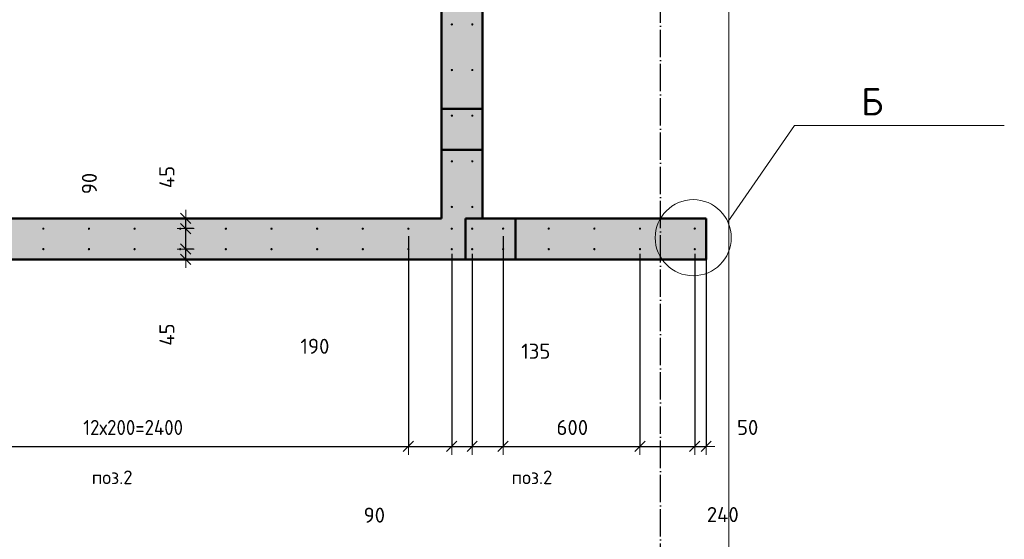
# Model space of a CAD drawing. Header units: millimetres. Extents: x -26477 to 45326, y 46540 to 77465.
# Tile 27 of 50: x 11091 to 15407, y 54733 to 57011. Entities that reach past the tile are written whole.
import ezdxf

# ---------------------------------------------------------------- set-up
doc = ezdxf.new("R2010")
doc.units = ezdxf.units.MM
doc.header["$PDMODE"] = 65
for name, pattern in [('______11', [150, 120, -15, 0, -15]), ('______5', [330, 240, -30, 30, -30]), ('________', [0])]:
    doc.linetypes.add(name, pattern=pattern)
for name, color, linetype, lineweight in [('Standard', 7, 'Continuous', 25), ('Арм.стержн. вертикальными 1', 22, 'Continuous', 35), ('Обозначение разреза_ общее', 7, 'Continuous', 25), ('Размерная линия_ общее', 7, 'Continuous', 13)]:
    doc.layers.add(name, color=color, linetype=linetype, lineweight=lineweight)
doc.layers.add('Осевая линия_ общее', color=7, linetype='______5', lineweight=13, true_color=0xa0a0a0)
doc.styles.add('ISOCPEUR', font='ISOCPEUR')
doc.dimstyles.new('DIMSTYLE_19', dxfattribs={"dimtxt": 66, "dimasz": 75, "dimexe": 0, "dimexo": 0, "dimgap": 33, "dimtad": 0, "dimdec": 0, "dimrnd": 5, "dimzin": 12, "dimdsep": 46, "dimtxsty": 'ISOCPEUR', "dimblk1": 'ALL_ML_STRICH', "dimblk2": 'ALL_ML_STRICH', "dimsah": 1, "dimcen": 0, "dimclrd": 7, "dimclre": 256, "dimclrt": 7, "dimadec": 0, "dimazin": 0, "dimtfac": 1, "dimtdec": 0, "dimtix": 1, "dimtmove": 2, "dimatfit": 3, "dimfxl": 0, "dimtzin": 0, "dimlwd": 0, "dimlwe": -3, "dimarcsym": 0})
doc.dimstyles.new('DIMSTYLE_4', dxfattribs={"dimtxt": 66, "dimasz": 75, "dimexe": 0, "dimexo": 0, "dimgap": 33, "dimtad": 2, "dimdec": 0, "dimrnd": 5, "dimzin": 12, "dimdsep": 46, "dimtxsty": 'ISOCPEUR', "dimblk1": 'ALL_ML_STRICH', "dimblk2": 'ALL_ML_STRICH', "dimsah": 1, "dimcen": 0, "dimclrd": 7, "dimclre": 256, "dimclrt": 7, "dimadec": 0, "dimazin": 0, "dimtfac": 1, "dimtdec": 0, "dimtix": 1, "dimtmove": 2, "dimatfit": 3, "dimfxl": 0, "dimtvp": 1.2, "dimtzin": 0, "dimlwd": 0, "dimlwe": -3, "dimarcsym": 0})
doc.dimstyles.new('DIMSTYLE_5', dxfattribs={"dimtxt": 66, "dimasz": 75, "dimexe": 0, "dimexo": 0, "dimgap": 33, "dimtad": 2, "dimdec": 0, "dimrnd": 5, "dimzin": 12, "dimdsep": 46, "dimtxsty": 'ISOCPEUR', "dimblk1": 'ALL_ML_STRICH', "dimblk2": 'ALL_ML_STRICH', "dimsah": 1, "dimcen": 0, "dimclrd": 7, "dimclre": 256, "dimclrt": 7, "dimadec": 0, "dimazin": 0, "dimtfac": 1, "dimtdec": 0, "dimtix": 1, "dimtmove": 2, "dimatfit": 3, "dimfxl": 0, "dimtzin": 0, "dimlwd": 0, "dimlwe": -3, "dimarcsym": 0})
doc.dimstyles.new('DIMSTYLE_9', dxfattribs={"dimtxt": 66, "dimasz": 75, "dimexe": 0, "dimexo": 0, "dimgap": 33, "dimtad": 0, "dimdec": 0, "dimrnd": 5, "dimzin": 12, "dimdsep": 46, "dimtxsty": 'ISOCPEUR', "dimblk1": 'ALL_ML_STRICH', "dimblk2": 'ALL_ML_STRICH', "dimsah": 1, "dimcen": 0, "dimclrd": 7, "dimclre": 256, "dimclrt": 7, "dimadec": 0, "dimazin": 0, "dimtfac": 1, "dimtdec": 0, "dimtix": 1, "dimtmove": 2, "dimatfit": 3, "dimfxl": 0, "dimtvp": 1.2, "dimtzin": 0, "dimlwd": 0, "dimlwe": -3, "dimarcsym": 0})

# ---------------------------------------------------------------- blocks, each defined once
blk = doc.blocks.new('ALL_ML_STRICH')
at = {"color": 0, "linetype": 'ByBlock', "lineweight": -2}
for p, q in [((-1, 0), (0.5, 0)), ((-0.3, -0.3), (0.3, 0.3)), ((0, -0.5), (0, 0.5))]:
    blk.add_line(p, q, dxfattribs=at)
blk = doc.blocks.new('*D87')
at = {"layer": 'DEFPOINTS', "color": 7, "linetype": 'Continuous', "lineweight": 13, "transparency": 33554687}
for p in [(11872.9, 56005.5), (11772.4, 55960), (11819.2, 55960)]:
    blk.add_point(p, dxfattribs=at)
at = {"layer": 'Размерная линия_ общее', "color": 253, "linetype": 'Continuous', "lineweight": -2, "true_color": 0xa0a0a0, "transparency": 33554687}
for p, q in [((11852.9, 56005.5), (11819.2, 56005.5)), ((11792.4, 55960), (11819.2, 55960))]:
    blk.add_line(p, q, dxfattribs=at)
at = {"layer": 'Размерная линия_ общее', "color": 7, "linetype": 'Continuous', "lineweight": -2, "transparency": 33554687}
blk.add_line((11819.2, 55960), (11819.2, 56005.5), dxfattribs=at)
at = {"layer": 'Размерная линия_ общее', "color": 7, "linetype": 'Continuous', "lineweight": 13, "transparency": 33554687, "xscale": 75, "yscale": 75, "zscale": 75}
for p, rotation in [((11819.2, 56005.5), 90), ((11819.2, 55960), 270)]:
    blk.add_blockref('ALL_ML_STRICH', p, dxfattribs=dict(at, rotation=rotation))
at = {"layer": 'Размерная линия_ общее', "color": 7, "linetype": 'Continuous', "lineweight": 13, "transparency": 33554687, "insert": (11736.8, 55630.5), "char_height": 66, "width": 132, "attachment_point": 5, "rotation": 90, "style": 'ISOCPEUR'}
blk.add_mtext('\\A1;{45}', dxfattribs=at)
blk = doc.blocks.new('*D88')
at = {"layer": 'DEFPOINTS', "color": 7, "linetype": 'Continuous', "lineweight": 13, "transparency": 33554687}
for p in [(11872.9, 56095), (11819.2, 56005.5), (11872.9, 56005.5)]:
    blk.add_point(p, dxfattribs=at)
at = {"layer": 'Размерная линия_ общее', "color": 253, "linetype": 'Continuous', "lineweight": -2, "true_color": 0xa0a0a0, "transparency": 33554687}
for p, q in [((11852.9, 56095), (11819.2, 56095)), ((11852.9, 56005.5), (11819.2, 56005.5))]:
    blk.add_line(p, q, dxfattribs=at)
at = {"layer": 'Размерная линия_ общее', "color": 7, "linetype": 'Continuous', "lineweight": -2, "transparency": 33554687}
blk.add_line((11819.2, 56005.5), (11819.2, 56095), dxfattribs=at)
at = {"layer": 'Размерная линия_ общее', "color": 7, "linetype": 'Continuous', "lineweight": 13, "transparency": 33554687, "xscale": 75, "yscale": 75, "zscale": 75}
for p, rotation in [((11819.2, 56095), 90), ((11819.2, 56005.5), 270)]:
    blk.add_blockref('ALL_ML_STRICH', p, dxfattribs=dict(at, rotation=rotation))
at = {"layer": 'Размерная линия_ общее', "color": 7, "linetype": 'Continuous', "lineweight": 13, "transparency": 33554687, "insert": (11396.8, 56292.6), "char_height": 66, "width": 132, "attachment_point": 5, "rotation": 90, "style": 'ISOCPEUR'}
blk.add_mtext('\\A1;{90}', dxfattribs=at)
blk = doc.blocks.new('*D89')
at = {"layer": 'DEFPOINTS', "color": 7, "linetype": 'Continuous', "lineweight": 13, "transparency": 33554687}
for p in [(11772.4, 56140), (11819.2, 56095), (11872.9, 56095)]:
    blk.add_point(p, dxfattribs=at)
at = {"layer": 'Размерная линия_ общее', "color": 253, "linetype": 'Continuous', "lineweight": -2, "true_color": 0xa0a0a0, "transparency": 33554687}
for p, q in [((11792.4, 56140), (11819.2, 56140)), ((11852.9, 56095), (11819.2, 56095))]:
    blk.add_line(p, q, dxfattribs=at)
at = {"layer": 'Размерная линия_ общее', "color": 7, "linetype": 'Continuous', "lineweight": -2, "transparency": 33554687}
blk.add_line((11819.2, 56095), (11819.2, 56140), dxfattribs=at)
at = {"layer": 'Размерная линия_ общее', "color": 7, "linetype": 'Continuous', "lineweight": 13, "transparency": 33554687, "xscale": 75, "yscale": 75, "zscale": 75}
for p, rotation in [((11819.2, 56140), 90), ((11819.2, 56095), 270)]:
    blk.add_blockref('ALL_ML_STRICH', p, dxfattribs=dict(at, rotation=rotation))
at = {"layer": 'Размерная линия_ общее', "color": 7, "linetype": 'Continuous', "lineweight": 13, "transparency": 33554687, "insert": (11736.5, 56321.2), "char_height": 66, "width": 132, "attachment_point": 5, "rotation": 90, "style": 'ISOCPEUR'}
blk.add_mtext('\\A1;{45}', dxfattribs=at)
blk = doc.blocks.new('*D205')
at = {"layer": 'DEFPOINTS', "color": 7, "linetype": 'Continuous', "lineweight": 13, "transparency": 33554687}
for p in [(12795, 56081.3), (10395, 56005), (10395, 55140.3)]:
    blk.add_point(p, dxfattribs=at)
at = {"layer": 'Размерная линия_ общее', "color": 253, "linetype": 'Continuous', "lineweight": -2, "true_color": 0xa0a0a0, "transparency": 33554687}
for p, q in [((12795, 56061.3), (12795, 55140.3)), ((10395, 55985), (10395, 55140.3))]:
    blk.add_line(p, q, dxfattribs=at)
at = {"layer": 'Размерная линия_ общее', "color": 7, "linetype": 'Continuous', "lineweight": -2, "transparency": 33554687}
blk.add_line((10395, 55140.3), (12795, 55140.3), dxfattribs=at)
at = {"layer": 'Размерная линия_ общее', "color": 7, "linetype": 'Continuous', "lineweight": 13, "transparency": 33554687, "xscale": 75, "yscale": 75, "zscale": 75, "rotation": 180}
blk.add_blockref('ALL_ML_STRICH', (10395, 55140.3), dxfattribs=at)
at = {"layer": 'Размерная линия_ общее', "color": 7, "linetype": 'Continuous', "lineweight": 13, "transparency": 33554687, "xscale": 75, "yscale": 75, "zscale": 75}
blk.add_blockref('ALL_ML_STRICH', (12795, 55140.3), dxfattribs=at)
at = {"layer": 'Размерная линия_ общее', "color": 7, "linetype": 'Continuous', "lineweight": 13, "transparency": 33554687, "insert": (11370, 55256.3), "char_height": 66, "width": 3.3, "attachment_point": 1, "line_spacing_factor": 0.60241, "style": 'ISOCPEUR'}
blk.add_mtext('\\W0.91;12х200=2400', dxfattribs=at)
blk = doc.blocks.new('*D206')
at = {"layer": 'DEFPOINTS', "color": 7, "linetype": 'Continuous', "lineweight": 13, "transparency": 33554687}
for p in [(12795, 56081.3), (12985, 56005), (12795, 55140.3)]:
    blk.add_point(p, dxfattribs=at)
at = {"layer": 'Размерная линия_ общее', "color": 253, "linetype": 'Continuous', "lineweight": -2, "true_color": 0xa0a0a0, "transparency": 33554687}
for p, q in [((12795, 56061.3), (12795, 55140.3)), ((12985, 55985), (12985, 55140.3))]:
    blk.add_line(p, q, dxfattribs=at)
at = {"layer": 'Размерная линия_ общее', "color": 7, "linetype": 'Continuous', "lineweight": -2, "transparency": 33554687}
blk.add_line((12795, 55140.3), (12985, 55140.3), dxfattribs=at)
at = {"layer": 'Размерная линия_ общее', "color": 7, "linetype": 'Continuous', "lineweight": 13, "transparency": 33554687, "xscale": 75, "yscale": 75, "zscale": 75, "rotation": 180}
blk.add_blockref('ALL_ML_STRICH', (12795, 55140.3), dxfattribs=at)
at = {"layer": 'Размерная линия_ общее', "color": 7, "linetype": 'Continuous', "lineweight": 13, "transparency": 33554687, "xscale": 75, "yscale": 75, "zscale": 75}
blk.add_blockref('ALL_ML_STRICH', (12985, 55140.3), dxfattribs=at)
at = {"layer": 'Размерная линия_ общее', "color": 7, "linetype": 'Continuous', "lineweight": 13, "transparency": 33554687, "insert": (12385.3, 55579.3), "char_height": 66, "width": 198, "attachment_point": 5, "style": 'ISOCPEUR'}
blk.add_mtext('\\A1;{190}', dxfattribs=at)
blk = doc.blocks.new('*D207')
at = {"layer": 'DEFPOINTS', "color": 7, "linetype": 'Continuous', "lineweight": 13, "transparency": 33554687}
for p in [(12985, 56005), (13074.5, 56005), (12985, 55140.3)]:
    blk.add_point(p, dxfattribs=at)
at = {"layer": 'Размерная линия_ общее', "color": 253, "linetype": 'Continuous', "lineweight": -2, "true_color": 0xa0a0a0, "transparency": 33554687}
for p, q in [((12985, 55985), (12985, 55140.3)), ((13074.5, 55985), (13074.5, 55140.3))]:
    blk.add_line(p, q, dxfattribs=at)
at = {"layer": 'Размерная линия_ общее', "color": 7, "linetype": 'Continuous', "lineweight": -2, "transparency": 33554687}
blk.add_line((12985, 55140.3), (13074.5, 55140.3), dxfattribs=at)
at = {"layer": 'Размерная линия_ общее', "color": 7, "linetype": 'Continuous', "lineweight": 13, "transparency": 33554687, "xscale": 75, "yscale": 75, "zscale": 75, "rotation": 180}
blk.add_blockref('ALL_ML_STRICH', (12985, 55140.3), dxfattribs=at)
at = {"layer": 'Размерная линия_ общее', "color": 7, "linetype": 'Continuous', "lineweight": 13, "transparency": 33554687, "xscale": 75, "yscale": 75, "zscale": 75}
blk.add_blockref('ALL_ML_STRICH', (13074.5, 55140.3), dxfattribs=at)
at = {"layer": 'Размерная линия_ общее', "color": 7, "linetype": 'Continuous', "lineweight": 13, "transparency": 33554687, "insert": (12645.6, 54839.1), "char_height": 66, "width": 132, "attachment_point": 5, "style": 'ISOCPEUR'}
blk.add_mtext('\\A1;{90}', dxfattribs=at)
blk = doc.blocks.new('*D208')
at = {"layer": 'DEFPOINTS', "color": 7, "linetype": 'Continuous', "lineweight": 13, "transparency": 33554687}
for p in [(13210, 56081.3), (13074.5, 56005), (13074.5, 55140.3)]:
    blk.add_point(p, dxfattribs=at)
at = {"layer": 'Размерная линия_ общее', "color": 253, "linetype": 'Continuous', "lineweight": -2, "true_color": 0xa0a0a0, "transparency": 33554687}
for p, q in [((13210, 56061.3), (13210, 55140.3)), ((13074.5, 55985), (13074.5, 55140.3))]:
    blk.add_line(p, q, dxfattribs=at)
at = {"layer": 'Размерная линия_ общее', "color": 7, "linetype": 'Continuous', "lineweight": -2, "transparency": 33554687}
blk.add_line((13074.5, 55140.3), (13210, 55140.3), dxfattribs=at)
at = {"layer": 'Размерная линия_ общее', "color": 7, "linetype": 'Continuous', "lineweight": 13, "transparency": 33554687, "xscale": 75, "yscale": 75, "zscale": 75, "rotation": 180}
blk.add_blockref('ALL_ML_STRICH', (13074.5, 55140.3), dxfattribs=at)
at = {"layer": 'Размерная линия_ общее', "color": 7, "linetype": 'Continuous', "lineweight": 13, "transparency": 33554687, "xscale": 75, "yscale": 75, "zscale": 75}
blk.add_blockref('ALL_ML_STRICH', (13210, 55140.3), dxfattribs=at)
at = {"layer": 'Размерная линия_ общее', "color": 7, "linetype": 'Continuous', "lineweight": 13, "transparency": 33554687, "insert": (13353.3, 55557.7), "char_height": 66, "width": 198, "attachment_point": 5, "style": 'ISOCPEUR'}
blk.add_mtext('\\A1;{135}', dxfattribs=at)
blk = doc.blocks.new('*D209')
at = {"layer": 'DEFPOINTS', "color": 7, "linetype": 'Continuous', "lineweight": 13, "transparency": 33554687}
for p in [(13210, 56081.3), (13810, 56005), (13210, 55140.3)]:
    blk.add_point(p, dxfattribs=at)
at = {"layer": 'Размерная линия_ общее', "color": 253, "linetype": 'Continuous', "lineweight": -2, "true_color": 0xa0a0a0, "transparency": 33554687}
for p, q in [((13210, 56061.3), (13210, 55140.3)), ((13810, 55985), (13810, 55140.3))]:
    blk.add_line(p, q, dxfattribs=at)
at = {"layer": 'Размерная линия_ общее', "color": 7, "linetype": 'Continuous', "lineweight": -2, "transparency": 33554687}
blk.add_line((13210, 55140.3), (13810, 55140.3), dxfattribs=at)
at = {"layer": 'Размерная линия_ общее', "color": 7, "linetype": 'Continuous', "lineweight": 13, "transparency": 33554687, "xscale": 75, "yscale": 75, "zscale": 75, "rotation": 180}
blk.add_blockref('ALL_ML_STRICH', (13210, 55140.3), dxfattribs=at)
at = {"layer": 'Размерная линия_ общее', "color": 7, "linetype": 'Continuous', "lineweight": 13, "transparency": 33554687, "xscale": 75, "yscale": 75, "zscale": 75}
blk.add_blockref('ALL_ML_STRICH', (13810, 55140.3), dxfattribs=at)
at = {"layer": 'Размерная линия_ общее', "color": 7, "linetype": 'Continuous', "lineweight": 13, "transparency": 33554687, "insert": (13513.3, 55223.3), "char_height": 66, "width": 198, "attachment_point": 5, "style": 'ISOCPEUR'}
blk.add_mtext('\\A1;{600}', dxfattribs=at)
blk = doc.blocks.new('*D210')
at = {"layer": 'DEFPOINTS', "color": 7, "linetype": 'Continuous', "lineweight": 13, "transparency": 33554687}
for p in [(13810, 56005), (14050, 56005), (13810, 55140.3)]:
    blk.add_point(p, dxfattribs=at)
at = {"layer": 'Размерная линия_ общее', "color": 253, "linetype": 'Continuous', "lineweight": -2, "true_color": 0xa0a0a0, "transparency": 33554687}
for p, q in [((13810, 55985), (13810, 55140.3)), ((14050, 55985), (14050, 55140.3))]:
    blk.add_line(p, q, dxfattribs=at)
at = {"layer": 'Размерная линия_ общее', "color": 7, "linetype": 'Continuous', "lineweight": -2, "transparency": 33554687}
blk.add_line((13810, 55140.3), (14050, 55140.3), dxfattribs=at)
at = {"layer": 'Размерная линия_ общее', "color": 7, "linetype": 'Continuous', "lineweight": 13, "transparency": 33554687, "xscale": 75, "yscale": 75, "zscale": 75, "rotation": 180}
blk.add_blockref('ALL_ML_STRICH', (13810, 55140.3), dxfattribs=at)
at = {"layer": 'Размерная линия_ общее', "color": 7, "linetype": 'Continuous', "lineweight": 13, "transparency": 33554687, "xscale": 75, "yscale": 75, "zscale": 75}
blk.add_blockref('ALL_ML_STRICH', (14050, 55140.3), dxfattribs=at)
at = {"layer": 'Размерная линия_ общее', "color": 7, "linetype": 'Continuous', "lineweight": 13, "transparency": 33554687, "insert": (14172.8, 54841.7), "char_height": 66, "width": 198, "attachment_point": 5, "style": 'ISOCPEUR'}
blk.add_mtext('\\A1;{240}', dxfattribs=at)
blk = doc.blocks.new('*D211')
at = {"layer": 'DEFPOINTS', "color": 7, "linetype": 'Continuous', "lineweight": 13, "transparency": 33554687}
for p in [(14100, 56081.3), (14050, 56005), (14050, 55140.3)]:
    blk.add_point(p, dxfattribs=at)
at = {"layer": 'Размерная линия_ общее', "color": 253, "linetype": 'Continuous', "lineweight": -2, "true_color": 0xa0a0a0, "transparency": 33554687}
for p, q in [((14100, 56061.3), (14100, 55140.3)), ((14050, 55985), (14050, 55140.3))]:
    blk.add_line(p, q, dxfattribs=at)
at = {"layer": 'Размерная линия_ общее', "color": 7, "linetype": 'Continuous', "lineweight": -2, "transparency": 33554687}
blk.add_line((14050, 55140.3), (14100, 55140.3), dxfattribs=at)
at = {"layer": 'Размерная линия_ общее', "color": 7, "linetype": 'Continuous', "lineweight": 13, "transparency": 33554687, "xscale": 75, "yscale": 75, "zscale": 75, "rotation": 180}
blk.add_blockref('ALL_ML_STRICH', (14050, 55140.3), dxfattribs=at)
at = {"layer": 'Размерная линия_ общее', "color": 7, "linetype": 'Continuous', "lineweight": 13, "transparency": 33554687, "xscale": 75, "yscale": 75, "zscale": 75}
blk.add_blockref('ALL_ML_STRICH', (14100, 55140.3), dxfattribs=at)
at = {"layer": 'Размерная линия_ общее', "color": 7, "linetype": 'Continuous', "lineweight": 13, "transparency": 33554687, "insert": (14281.8, 55223.5), "char_height": 66, "width": 132, "attachment_point": 5, "style": 'ISOCPEUR'}
blk.add_mtext('\\A1;{50}', dxfattribs=at)

msp = doc.modelspace()

# ---------------------------------------------------------------- hatches: boundary and pattern name
at = {"linetype": 'Continuous', "lineweight": 13, "transparency": 33554687}
for points in [[(13045, 56140), (8320, 56140), (8320, 55960), (13045, 55960)], [(13265, 56140), (13045, 56140), (13045, 55960), (13265, 55960)], [(13265, 55960), (14100, 55960), (14100, 56140), (13265, 56140)]]:
    msp.add_hatch(color=7, dxfattribs=at).paths.add_polyline_path(points)
at = {"layer": 'Standard', "linetype": 'Continuous', "lineweight": 13, "transparency": 33554687}
msp.add_hatch(color=7, dxfattribs=at).paths.add_polyline_path([(12940, 56140), (13120, 56140), (13120, 57890), (12940, 57890)])
at = {"layer": 'Арм.стержн. вертикальными 1', "linetype": 'Continuous', "lineweight": 50, "transparency": 33554687}
for points in [[(12990.5, 56990), (12990.1, 56991.9), (12989, 56993.5), (12987.4, 56994.6), (12985.5, 56995), (12983.6, 56994.6), (12981.9, 56993.5), (12980.9, 56991.9), (12980.5, 56990), (12980.9, 56988.1), (12981.9, 56986.5), (12983.6, 56985.4), (12985.5, 56985), (12987.4, 56985.4), (12989, 56986.5), (12990.1, 56988.1)], [(13080, 56990), (13079.6, 56991.9), (13078.5, 56993.5), (13076.9, 56994.6), (13075, 56995), (13073.1, 56994.6), (13071.5, 56993.5), (13070.4, 56991.9), (13070, 56990), (13070.4, 56988.1), (13071.5, 56986.5), (13073.1, 56985.4), (13075, 56985), (13076.9, 56985.4), (13078.5, 56986.5), (13079.6, 56988.1)], [(12990.5, 56790), (12990.1, 56791.9), (12989, 56793.5), (12987.4, 56794.6), (12985.5, 56795), (12983.6, 56794.6), (12981.9, 56793.5), (12980.9, 56791.9), (12980.5, 56790), (12980.9, 56788.1), (12981.9, 56786.5), (12983.6, 56785.4), (12985.5, 56785), (12987.4, 56785.4), (12989, 56786.5), (12990.1, 56788.1)], [(13080, 56790), (13079.6, 56791.9), (13078.5, 56793.5), (13076.9, 56794.6), (13075, 56795), (13073.1, 56794.6), (13071.5, 56793.5), (13070.4, 56791.9), (13070, 56790), (13070.4, 56788.1), (13071.5, 56786.5), (13073.1, 56785.4), (13075, 56785), (13076.9, 56785.4), (13078.5, 56786.5), (13079.6, 56788.1)], [(12990.5, 56590), (12990.1, 56591.9), (12989, 56593.5), (12987.4, 56594.6), (12985.5, 56595), (12983.6, 56594.6), (12981.9, 56593.5), (12980.9, 56591.9), (12980.5, 56590), (12980.9, 56588.1), (12981.9, 56586.5), (12983.6, 56585.4), (12985.5, 56585), (12987.4, 56585.4), (12989, 56586.5), (12990.1, 56588.1)], [(13080, 56590), (13079.6, 56591.9), (13078.5, 56593.5), (13076.9, 56594.6), (13075, 56595), (13073.1, 56594.6), (13071.5, 56593.5), (13070.4, 56591.9), (13070, 56590), (13070.4, 56588.1), (13071.5, 56586.5), (13073.1, 56585.4), (13075, 56585), (13076.9, 56585.4), (13078.5, 56586.5), (13079.6, 56588.1)], [(12990.5, 56390), (12990.1, 56391.9), (12989, 56393.5), (12987.4, 56394.6), (12985.5, 56395), (12983.6, 56394.6), (12981.9, 56393.5), (12980.9, 56391.9), (12980.5, 56390), (12980.9, 56388.1), (12981.9, 56386.5), (12983.6, 56385.4), (12985.5, 56385), (12987.4, 56385.4), (12989, 56386.5), (12990.1, 56388.1)], [(13080, 56390), (13079.6, 56391.9), (13078.5, 56393.5), (13076.9, 56394.6), (13075, 56395), (13073.1, 56394.6), (13071.5, 56393.5), (13070.4, 56391.9), (13070, 56390), (13070.4, 56388.1), (13071.5, 56386.5), (13073.1, 56385.4), (13075, 56385), (13076.9, 56385.4), (13078.5, 56386.5), (13079.6, 56388.1)], [(12990.5, 56190), (12990.1, 56191.9), (12989, 56193.5), (12987.4, 56194.6), (12985.5, 56195), (12983.6, 56194.6), (12981.9, 56193.5), (12980.9, 56191.9), (12980.5, 56190), (12980.9, 56188.1), (12981.9, 56186.5), (12983.6, 56185.4), (12985.5, 56185), (12987.4, 56185.4), (12989, 56186.5), (12990.1, 56188.1)], [(13080, 56190), (13079.6, 56191.9), (13078.5, 56193.5), (13076.9, 56194.6), (13075, 56195), (13073.1, 56194.6), (13071.5, 56193.5), (13070.4, 56191.9), (13070, 56190), (13070.4, 56188.1), (13071.5, 56186.5), (13073.1, 56185.4), (13075, 56185), (13076.9, 56185.4), (13078.5, 56186.5), (13079.6, 56188.1)], [(11200, 56094.5), (11199.6, 56096.4), (11198.5, 56098.1), (11196.9, 56099.2), (11195, 56099.5), (11193.1, 56099.2), (11191.5, 56098.1), (11190.4, 56096.4), (11190, 56094.5), (11190.4, 56092.6), (11191.5, 56091), (11193.1, 56089.9), (11195, 56089.5), (11196.9, 56089.9), (11198.5, 56091), (11199.6, 56092.6)], [(11400, 56094.5), (11399.6, 56096.4), (11398.5, 56098.1), (11396.9, 56099.2), (11395, 56099.5), (11393.1, 56099.2), (11391.5, 56098.1), (11390.4, 56096.4), (11390, 56094.5), (11390.4, 56092.6), (11391.5, 56091), (11393.1, 56089.9), (11395, 56089.5), (11396.9, 56089.9), (11398.5, 56091), (11399.6, 56092.6)], [(11600, 56094.5), (11599.6, 56096.4), (11598.5, 56098.1), (11596.9, 56099.2), (11595, 56099.5), (11593.1, 56099.2), (11591.5, 56098.1), (11590.4, 56096.4), (11590, 56094.5), (11590.4, 56092.6), (11591.5, 56091), (11593.1, 56089.9), (11595, 56089.5), (11596.9, 56089.9), (11598.5, 56091), (11599.6, 56092.6)], [(11800, 56094.5), (11799.6, 56096.4), (11798.5, 56098.1), (11796.9, 56099.2), (11795, 56099.5), (11793.1, 56099.2), (11791.5, 56098.1), (11790.4, 56096.4), (11790, 56094.5), (11790.4, 56092.6), (11791.5, 56091), (11793.1, 56089.9), (11795, 56089.5), (11796.9, 56089.9), (11798.5, 56091), (11799.6, 56092.6)], [(12000, 56094.5), (11999.6, 56096.4), (11998.5, 56098.1), (11996.9, 56099.2), (11995, 56099.5), (11993.1, 56099.2), (11991.5, 56098.1), (11990.4, 56096.4), (11990, 56094.5), (11990.4, 56092.6), (11991.5, 56091), (11993.1, 56089.9), (11995, 56089.5), (11996.9, 56089.9), (11998.5, 56091), (11999.6, 56092.6)], [(12200, 56094.5), (12199.6, 56096.4), (12198.5, 56098.1), (12196.9, 56099.2), (12195, 56099.5), (12193.1, 56099.2), (12191.5, 56098.1), (12190.4, 56096.4), (12190, 56094.5), (12190.4, 56092.6), (12191.5, 56091), (12193.1, 56089.9), (12195, 56089.5), (12196.9, 56089.9), (12198.5, 56091), (12199.6, 56092.6)], [(12400, 56094.5), (12399.6, 56096.4), (12398.5, 56098.1), (12396.9, 56099.2), (12395, 56099.5), (12393.1, 56099.2), (12391.5, 56098.1), (12390.4, 56096.4), (12390, 56094.5), (12390.4, 56092.6), (12391.5, 56091), (12393.1, 56089.9), (12395, 56089.5), (12396.9, 56089.9), (12398.5, 56091), (12399.6, 56092.6)], [(12600, 56094.5), (12599.6, 56096.4), (12598.5, 56098.1), (12596.9, 56099.2), (12595, 56099.5), (12593.1, 56099.2), (12591.5, 56098.1), (12590.4, 56096.4), (12590, 56094.5), (12590.4, 56092.6), (12591.5, 56091), (12593.1, 56089.9), (12595, 56089.5), (12596.9, 56089.9), (12598.5, 56091), (12599.6, 56092.6)], [(12800, 56094.5), (12799.6, 56096.4), (12798.5, 56098.1), (12796.9, 56099.2), (12795, 56099.5), (12793.1, 56099.2), (12791.5, 56098.1), (12790.4, 56096.4), (12790, 56094.5), (12790.4, 56092.6), (12791.5, 56091), (12793.1, 56089.9), (12795, 56089.5), (12796.9, 56089.9), (12798.5, 56091), (12799.6, 56092.6)], [(12990, 56094.5), (12989.6, 56096.4), (12988.5, 56098.1), (12986.9, 56099.2), (12985, 56099.5), (12983.1, 56099.2), (12981.4, 56098.1), (12980.4, 56096.4), (12980, 56094.5), (12980.4, 56092.6), (12981.4, 56091), (12983.1, 56089.9), (12985, 56089.5), (12986.9, 56089.9), (12988.5, 56091), (12989.6, 56092.6)], [(13079.5, 56094.5), (13079.1, 56096.4), (13078, 56098.1), (13076.4, 56099.2), (13074.5, 56099.5), (13072.6, 56099.2), (13071, 56098.1), (13069.9, 56096.4), (13069.5, 56094.5), (13069.9, 56092.6), (13071, 56091), (13072.6, 56089.9), (13074.5, 56089.5), (13076.4, 56089.9), (13078, 56091), (13079.1, 56092.6)], [(13215, 56095), (13214.6, 56096.9), (13213.5, 56098.5), (13211.9, 56099.6), (13210, 56100), (13208.1, 56099.6), (13206.5, 56098.5), (13205.4, 56096.9), (13205, 56095), (13205.4, 56093.1), (13206.5, 56091.5), (13208.1, 56090.4), (13210, 56090), (13211.9, 56090.4), (13213.5, 56091.5), (13214.6, 56093.1)], [(13415, 56095), (13414.6, 56096.9), (13413.5, 56098.5), (13411.9, 56099.6), (13410, 56100), (13408.1, 56099.6), (13406.5, 56098.5), (13405.4, 56096.9), (13405, 56095), (13405.4, 56093.1), (13406.5, 56091.5), (13408.1, 56090.4), (13410, 56090), (13411.9, 56090.4), (13413.5, 56091.5), (13414.6, 56093.1)], [(13615, 56095), (13614.6, 56096.9), (13613.5, 56098.5), (13611.9, 56099.6), (13610, 56100), (13608.1, 56099.6), (13606.5, 56098.5), (13605.4, 56096.9), (13605, 56095), (13605.4, 56093.1), (13606.5, 56091.5), (13608.1, 56090.4), (13610, 56090), (13611.9, 56090.4), (13613.5, 56091.5), (13614.6, 56093.1)], [(13815, 56095), (13814.6, 56096.9), (13813.5, 56098.5), (13811.9, 56099.6), (13810, 56100), (13808.1, 56099.6), (13806.5, 56098.5), (13805.4, 56096.9), (13805, 56095), (13805.4, 56093.1), (13806.5, 56091.5), (13808.1, 56090.4), (13810, 56090), (13811.9, 56090.4), (13813.5, 56091.5), (13814.6, 56093.1)], [(14055, 56095), (14054.6, 56096.9), (14053.5, 56098.5), (14051.9, 56099.6), (14050, 56100), (14048.1, 56099.6), (14046.5, 56098.5), (14045.4, 56096.9), (14045, 56095), (14045.4, 56093.1), (14046.5, 56091.5), (14048.1, 56090.4), (14050, 56090), (14051.9, 56090.4), (14053.5, 56091.5), (14054.6, 56093.1)], [(11200, 56005), (11199.6, 56006.9), (11198.5, 56008.5), (11196.9, 56009.6), (11195, 56010), (11193.1, 56009.6), (11191.5, 56008.5), (11190.4, 56006.9), (11190, 56005), (11190.4, 56003.1), (11191.5, 56001.5), (11193.1, 56000.4), (11195, 56000), (11196.9, 56000.4), (11198.5, 56001.5), (11199.6, 56003.1)], [(11400, 56005), (11399.6, 56006.9), (11398.5, 56008.5), (11396.9, 56009.6), (11395, 56010), (11393.1, 56009.6), (11391.5, 56008.5), (11390.4, 56006.9), (11390, 56005), (11390.4, 56003.1), (11391.5, 56001.5), (11393.1, 56000.4), (11395, 56000), (11396.9, 56000.4), (11398.5, 56001.5), (11399.6, 56003.1)], [(11600, 56005), (11599.6, 56006.9), (11598.5, 56008.5), (11596.9, 56009.6), (11595, 56010), (11593.1, 56009.6), (11591.5, 56008.5), (11590.4, 56006.9), (11590, 56005), (11590.4, 56003.1), (11591.5, 56001.5), (11593.1, 56000.4), (11595, 56000), (11596.9, 56000.4), (11598.5, 56001.5), (11599.6, 56003.1)], [(11800, 56005), (11799.6, 56006.9), (11798.5, 56008.5), (11796.9, 56009.6), (11795, 56010), (11793.1, 56009.6), (11791.5, 56008.5), (11790.4, 56006.9), (11790, 56005), (11790.4, 56003.1), (11791.5, 56001.5), (11793.1, 56000.4), (11795, 56000), (11796.9, 56000.4), (11798.5, 56001.5), (11799.6, 56003.1)], [(12000, 56005), (11999.6, 56006.9), (11998.5, 56008.5), (11996.9, 56009.6), (11995, 56010), (11993.1, 56009.6), (11991.5, 56008.5), (11990.4, 56006.9), (11990, 56005), (11990.4, 56003.1), (11991.5, 56001.5), (11993.1, 56000.4), (11995, 56000), (11996.9, 56000.4), (11998.5, 56001.5), (11999.6, 56003.1)], [(12200, 56005), (12199.6, 56006.9), (12198.5, 56008.5), (12196.9, 56009.6), (12195, 56010), (12193.1, 56009.6), (12191.5, 56008.5), (12190.4, 56006.9), (12190, 56005), (12190.4, 56003.1), (12191.5, 56001.5), (12193.1, 56000.4), (12195, 56000), (12196.9, 56000.4), (12198.5, 56001.5), (12199.6, 56003.1)], [(12400, 56005), (12399.6, 56006.9), (12398.5, 56008.5), (12396.9, 56009.6), (12395, 56010), (12393.1, 56009.6), (12391.5, 56008.5), (12390.4, 56006.9), (12390, 56005), (12390.4, 56003.1), (12391.5, 56001.5), (12393.1, 56000.4), (12395, 56000), (12396.9, 56000.4), (12398.5, 56001.5), (12399.6, 56003.1)], [(12600, 56005), (12599.6, 56006.9), (12598.5, 56008.5), (12596.9, 56009.6), (12595, 56010), (12593.1, 56009.6), (12591.5, 56008.5), (12590.4, 56006.9), (12590, 56005), (12590.4, 56003.1), (12591.5, 56001.5), (12593.1, 56000.4), (12595, 56000), (12596.9, 56000.4), (12598.5, 56001.5), (12599.6, 56003.1)], [(12800, 56005), (12799.6, 56006.9), (12798.5, 56008.5), (12796.9, 56009.6), (12795, 56010), (12793.1, 56009.6), (12791.5, 56008.5), (12790.4, 56006.9), (12790, 56005), (12790.4, 56003.1), (12791.5, 56001.5), (12793.1, 56000.4), (12795, 56000), (12796.9, 56000.4), (12798.5, 56001.5), (12799.6, 56003.1)], [(12990, 56005), (12989.6, 56006.9), (12988.5, 56008.5), (12986.9, 56009.6), (12985, 56010), (12983.1, 56009.6), (12981.4, 56008.5), (12980.4, 56006.9), (12980, 56005), (12980.4, 56003.1), (12981.4, 56001.5), (12983.1, 56000.4), (12985, 56000), (12986.9, 56000.4), (12988.5, 56001.5), (12989.6, 56003.1)], [(13079.5, 56005), (13079.1, 56006.9), (13078, 56008.5), (13076.4, 56009.6), (13074.5, 56010), (13072.6, 56009.6), (13071, 56008.5), (13069.9, 56006.9), (13069.5, 56005), (13069.9, 56003.1), (13071, 56001.5), (13072.6, 56000.4), (13074.5, 56000), (13076.4, 56000.4), (13078, 56001.5), (13079.1, 56003.1)], [(13215, 56005), (13214.6, 56006.9), (13213.5, 56008.5), (13211.9, 56009.6), (13210, 56010), (13208.1, 56009.6), (13206.5, 56008.5), (13205.4, 56006.9), (13205, 56005), (13205.4, 56003.1), (13206.5, 56001.5), (13208.1, 56000.4), (13210, 56000), (13211.9, 56000.4), (13213.5, 56001.5), (13214.6, 56003.1)], [(13415, 56005), (13414.6, 56006.9), (13413.5, 56008.5), (13411.9, 56009.6), (13410, 56010), (13408.1, 56009.6), (13406.5, 56008.5), (13405.4, 56006.9), (13405, 56005), (13405.4, 56003.1), (13406.5, 56001.5), (13408.1, 56000.4), (13410, 56000), (13411.9, 56000.4), (13413.5, 56001.5), (13414.6, 56003.1)], [(13615, 56005), (13614.6, 56006.9), (13613.5, 56008.5), (13611.9, 56009.6), (13610, 56010), (13608.1, 56009.6), (13606.5, 56008.5), (13605.4, 56006.9), (13605, 56005), (13605.4, 56003.1), (13606.5, 56001.5), (13608.1, 56000.4), (13610, 56000), (13611.9, 56000.4), (13613.5, 56001.5), (13614.6, 56003.1)], [(13815, 56005), (13814.6, 56006.9), (13813.5, 56008.5), (13811.9, 56009.6), (13810, 56010), (13808.1, 56009.6), (13806.5, 56008.5), (13805.4, 56006.9), (13805, 56005), (13805.4, 56003.1), (13806.5, 56001.5), (13808.1, 56000.4), (13810, 56000), (13811.9, 56000.4), (13813.5, 56001.5), (13814.6, 56003.1)], [(14055, 56005), (14054.6, 56006.9), (14053.5, 56008.5), (14051.9, 56009.6), (14050, 56010), (14048.1, 56009.6), (14046.5, 56008.5), (14045.4, 56006.9), (14045, 56005), (14045.4, 56003.1), (14046.5, 56001.5), (14048.1, 56000.4), (14050, 56000), (14051.9, 56000.4), (14053.5, 56001.5), (14054.6, 56003.1)]]:
    msp.add_hatch(color=4, dxfattribs=at).paths.add_polyline_path(points)

# ---------------------------------------------------------------- linework, layer by layer
at = {"color": 7, "linetype": 'Continuous', "lineweight": 50, "transparency": 33554687}
for p, q in [((10280, 56140), (12940, 56140)), ((13045, 56140), (13045, 55960)), ((13265, 56140), (13120, 56140)), ((13265, 55960), (13265, 56140)), ((13265, 56140), (14100, 56140)), ((14100, 56140), (14100, 55960)), ((13045, 55960), (9000, 55960)), ((13045, 55960), (13265, 55960)), ((14100, 55960), (13265, 55960))]:
    msp.add_line(p, q, dxfattribs=at)
at = {"layer": 'Standard', "color": 7, "linetype": 'Continuous', "lineweight": 50, "transparency": 33554687}
for p, q in [((12940, 56140), (12940, 57890)), ((13120, 57890), (13120, 56140)), ((13120, 56140), (13045, 56140))]:
    msp.add_line(p, q, dxfattribs=at)
at = {"layer": 'Standard', "color": 7, "linetype": '________', "lineweight": 50, "transparency": 33554687}
for p, q in [((13120, 56620), (12940, 56620)), ((12940, 56440), (13120, 56440))]:
    msp.add_line(p, q, dxfattribs=at)
at = {"layer": 'Standard', "color": 7, "linetype": 'Continuous', "lineweight": 13, "transparency": 33554687}
msp.add_lwpolyline([(-350, 46540), (14200, 46540), (14200, 67980), (-350, 67980), (-350, 46540)], dxfattribs=at)
at = {"layer": 'Обозначение разреза_ общее', "color": 7, "linetype": 'Continuous', "lineweight": 13, "transparency": 33554687}
msp.add_lwpolyline([(14194.7, 56125.2), (14486.7, 56547.3), (15406.7, 56547.3)], dxfattribs=at)
msp.add_circle((14043.4, 56055.2), 166.7, dxfattribs=at)
at = {"layer": 'Осевая линия_ общее', "color": 253, "linetype": '______11', "lineweight": -3, "true_color": 0xa0a0a0, "transparency": 33554687}
msp.add_line((13900, 46640), (13900, 69548.2), dxfattribs=at)

# ---------------------------------------------------------------- texts
at = {"layer": 'Standard', "color": 7, "linetype": 'Continuous', "lineweight": 18, "transparency": 33554687, "char_height": 60, "width": 211.154, "attachment_point": 4, "style": 'ISOCPEUR'}
for insert in [(11407, 55004.9), (13247, 55004.9)]:
    msp.add_mtext('\\A1;{\\fISOCPEUR|i0|b0;\\H60.000000;\\W1.000000;\\C7;поз.2}\\P', dxfattribs=dict(at, insert=insert))
at = {"layer": 'Обозначение разреза_ общее', "color": 7, "linetype": 'Continuous', "lineweight": 13, "transparency": 33554687, "insert": (14778.8, 56591.4), "char_height": 120, "width": 144, "attachment_point": 7, "style": 'ISOCPEUR'}
msp.add_mtext('\\A1;{\\fISOCPEUR|i0|b0;\\H120.000000;\\W1.000000;\\C7;Б}\\P', dxfattribs=at)

# ---------------------------------------------------------------- dimensions: what is measured, and where the dimension line sits
at = {"layer": 'Размерная линия_ общее', "color": 7, "linetype": 'Continuous', "lineweight": 13, "transparency": 33554687}
for base, p1, p2, picture, middle in [((11819.1889, 56095.0003), (11852.8893, 56005.469), (11852.8893, 56095.0003), '*D88', (11396.8475, 56292.6085)), ((11819.2, 56140), (11852.9, 56095), (11792.4, 56140), '*D89', (11736.5, 56321.2)), ((11819.1889, 56005.469), (11792.4014, 55960), (11852.8893, 56005.469), '*D87', (11736.8051, 55630.5245))]:
    dim = msp.add_linear_dim(base=base, p1=p1, p2=p2, angle=90, dimstyle='DIMSTYLE_4', override={"dimpost": '<>', "dimclrd": 7, "dimclre": 253, "dimclrt": 7, "dimlwd": 0, "dimlwe": 65533}, dxfattribs=at)
    dim.commit()
    dim.dimension.update_dxf_attribs({"geometry": picture, "text_midpoint": middle, "dimtype": 160})
dim = msp.add_linear_dim(base=(12795, 55140.3), p1=(10395, 55985), p2=(12795, 56061.3), text='\\W0.91;12х200=2400', dimstyle='DIMSTYLE_5', override={"dimpost": '<>', "dimclrd": 7, "dimclre": 253, "dimclrt": 7, "dimlwd": 0, "dimlwe": 65533}, dxfattribs=at)
dim.commit()
dim.dimension.update_dxf_attribs({"geometry": '*D205', "text_midpoint": (11595, 55173.3), "dimtype": 160})
for base, p1, p2, dimstyle, picture, middle in [((12985, 55140.3), (12795, 56061.3), (12985, 55985), 'DIMSTYLE_4', '*D206', (12385.3, 55579.3)), ((13210, 55140.3267), (13074.5039, 55985.0001), (13210, 56061.2938), 'DIMSTYLE_4', '*D208', (13353.3045, 55557.7165)), ((13810, 55140.3), (13210, 56061.3), (13810, 55985), 'DIMSTYLE_5', '*D209', (13513.3, 55223.3)), ((14100, 55140.3), (14050, 55985), (14100, 56061.3), 'DIMSTYLE_4', '*D211', (14281.8, 55223.5)), ((13074.5039, 55140.3267), (12984.9726, 55985.0001), (13074.5039, 55985.0001), 'DIMSTYLE_9', '*D207', (12645.5984, 54839.1158)), ((14050, 55140.3), (13810, 55985), (14050, 55985), 'DIMSTYLE_19', '*D210', (14172.8, 54841.7))]:
    dim = msp.add_linear_dim(base=base, p1=p1, p2=p2, dimstyle=dimstyle, override={"dimpost": '<>', "dimclrd": 7, "dimclre": 253, "dimclrt": 7, "dimlwd": 0, "dimlwe": 65533}, dxfattribs=at)
    dim.commit()
    dim.dimension.update_dxf_attribs({"geometry": picture, "text_midpoint": middle, "dimtype": 160})

doc.saveas('drawing.dxf')
